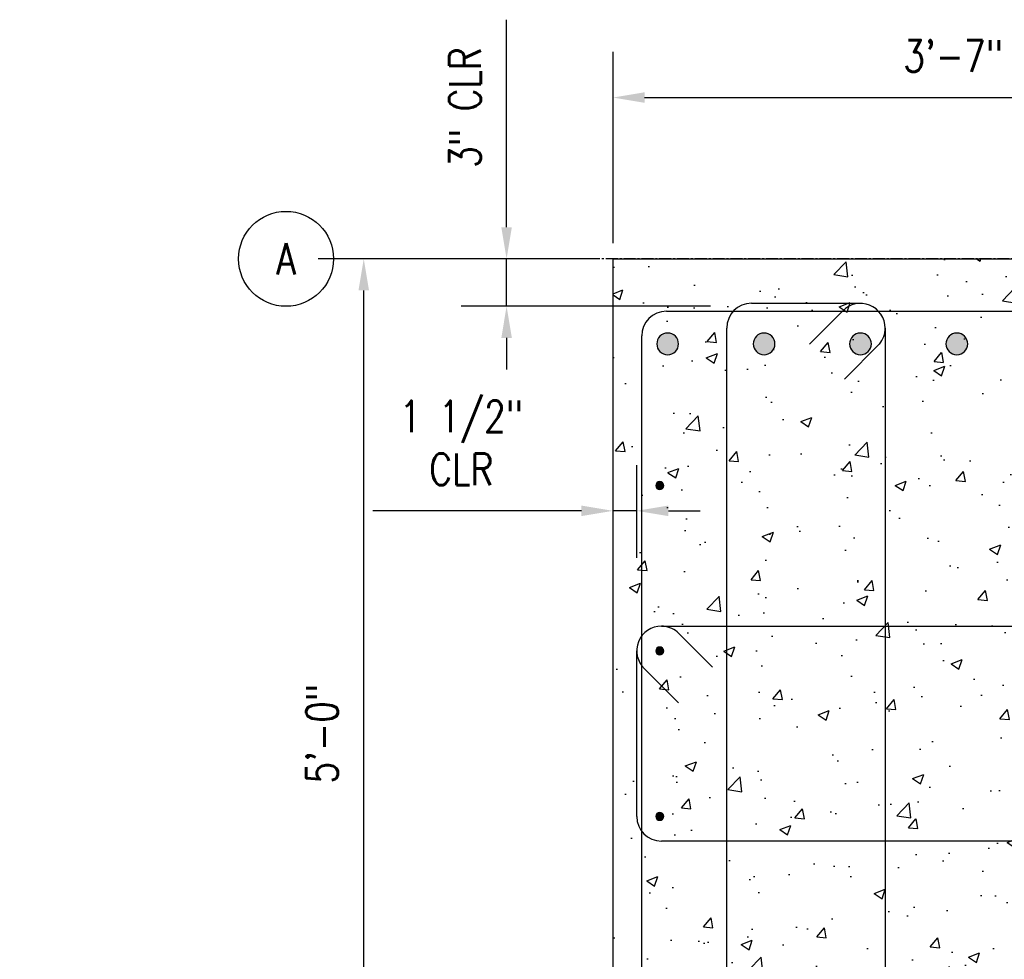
# Model space of a CAD drawing. Header units: inches. Extents: x 73 to 1688, y 720 to 938.
# Tile 21 of 34: x 628 to 691, y 872 to 931. Entities that reach past the tile are written whole.
import ezdxf
from ezdxf import colors
from ezdxf.entities.mleader import LeaderData, LeaderLine
from ezdxf.math import Vec2, Vec3

# ---------------------------------------------------------------- set-up
doc = ezdxf.new("R2010")
doc.units = ezdxf.units.IN
doc.header["$MEASUREMENT"] = 0
doc.linetypes.add('CENTER2', pattern=[1.125, 0.75, -0.125, 0.125, -0.125])
for name, color, linetype in [('A-DETL-GENF', 3, 'Continuous'), ('A-WALL-PATT', 8, 'Continuous'), ('S-ANNO-DIMS', 1, 'Continuous'), ('S-ANNO-NOTE', 2, 'Continuous'), ('S-COLS', 53, 'Continuous'), ('S-DETL-HVY', 4, 'Continuous'), ('S-GRID', 1, 'CENTER2'), ('S-GRID-IDEN', 1, 'Continuous')]:
    doc.layers.add(name, color=color, linetype=linetype)
doc.styles.add('Annotative', font='romans.shx', dxfattribs={"width": 0.8, "height": 0.125})
doc.dimstyles.new('Annotative', dxfattribs={"dimscale": 0, "dimtxt": 0.125, "dimasz": 0.125, "dimexe": 0.18, "dimexo": 0.0625, "dimgap": 0.09, "dimtad": 1, "dimdec": 3, "dimzin": 3, "dimdsep": 46, "dimlunit": 4, "dimtxsty": 'Annotative', "dimcen": 0.09, "dimclrt": 2, "dimazin": 2, "dimtfac": 1, "dimtdec": 3, "dimtmove": 0, "dimatfit": 0, "dimfxl": 1, "dimtfill": 1, "dimfrac": 2, "dimtolj": 1, "dimtzin": 0, "dimarcsym": 0})

# ---------------------------------------------------------------- blocks, each defined once
blk = doc.blocks.new('Reinforcing Bar Section_USACE - __4-579026-PILASTER INTERIOR PLAN')
at = {"layer": 'A-DETL-GENF'}
blk.add_hatch(color=256, dxfattribs=at).paths.add_polyline_path([(0.056, -0.244), (0.156, -0.195), (0.225, -0.108), (0.25, 0), (0.225, 0.108), (0.156, 0.195), (0.056, 0.244), (-0.056, 0.244), (-0.156, 0.195), (-0.225, 0.108), (-0.25, 0), (-0.225, -0.108), (-0.156, -0.195), (-0.056, -0.244)])
for start, end in [(360, 180), (180, 360)]:
    blk.add_arc((0, 0), 0.25, start, end, dxfattribs=at)
blk = doc.blocks.new('Grid - Circle 3_8_-570341-PILASTER INTERIOR PLAN')
at = {"layer": 'S-GRID-IDEN'}
blk.add_circle((0, 0), 0.1875, dxfattribs=at)
blk = doc.blocks.new('*D66')
at = {"layer": 'Defpoints', "color": 0, "transparency": 16777216}
for p in [(708.833, 926.125), (665.833, 915.934), (708.833, 915.934)]:
    blk.add_point(p, dxfattribs=at)
at = {"layer": 'S-ANNO-DIMS', "color": 0, "lineweight": -2, "transparency": 16777216}
for p, q in [((665.833, 916.934), (665.833, 929.005)), ((708.833, 916.934), (708.833, 929.005)), ((667.833, 926.125), (706.833, 926.125))]:
    blk.add_line(p, q, dxfattribs=at)
at = {"layer": 'S-ANNO-DIMS', "color": 0, "transparency": 16777216}
for points in [[(667.833, 926.459), (667.833, 925.792), (665.833, 926.125)], [(706.833, 926.459), (706.833, 925.792), (708.833, 926.125)]]:
    blk.add_solid(points, dxfattribs=at)
at = {"layer": 'S-ANNO-DIMS', "color": 2, "lineweight": -3, "transparency": 16777216, "insert": (687.333, 928.756), "char_height": 2, "width": 8.21858, "attachment_point": 5, "style": 'Annotative', "bg_fill": 3, "box_fill_scale": 1.25, "bg_fill_color": 256, "bg_fill_true_color": 13158600, "bg_fill_transparency": 0}
blk.add_mtext('\\A1;3\'-7"', dxfattribs=at)
blk = doc.blocks.new('*D58')
at = {"layer": 'Defpoints', "color": 0, "transparency": 16777216}
for p in [(650.073, 915.934), (665.833, 915.934), (665.833, 855.934)]:
    blk.add_point(p, dxfattribs=at)
at = {"layer": 'S-ANNO-DIMS', "color": 0, "lineweight": -2, "transparency": 16777216}
for p, q in [((664.833, 915.934), (647.193, 915.934)), ((650.073, 857.934), (650.073, 913.934)), ((664.833, 855.934), (647.193, 855.934))]:
    blk.add_line(p, q, dxfattribs=at)
at = {"layer": 'S-ANNO-DIMS', "color": 0, "transparency": 16777216}
for points in [[(649.74, 913.934), (650.407, 913.934), (650.073, 915.934)], [(649.74, 857.934), (650.407, 857.934), (650.073, 855.934)]]:
    blk.add_solid(points, dxfattribs=at)
at = {"layer": 'S-ANNO-DIMS', "color": 2, "lineweight": -3, "transparency": 16777216, "insert": (647.443, 885.934), "char_height": 2, "width": 8.21858, "attachment_point": 5, "rotation": 90, "style": 'Annotative', "bg_fill": 3, "box_fill_scale": 1.25, "bg_fill_color": 256, "bg_fill_true_color": 13158600, "bg_fill_transparency": 0}
blk.add_mtext('\\A1;5\'-0"', dxfattribs=at)
blk = doc.blocks.new('*D98')
at = {"layer": 'Defpoints', "color": 0, "transparency": 16777216}
for p in [(659.104, 915.934), (665.833, 915.934), (672.989, 912.934)]:
    blk.add_point(p, dxfattribs=at)
at = {"layer": 'S-ANNO-DIMS', "color": 0, "lineweight": -2, "transparency": 16777216}
for p, q in [((659.104, 917.934), (659.104, 931.043)), ((664.833, 915.934), (656.224, 915.934)), ((659.104, 912.934), (659.104, 915.934)), ((671.989, 912.934), (656.224, 912.934)), ((659.104, 910.934), (659.104, 908.934))]:
    blk.add_line(p, q, dxfattribs=at)
at = {"layer": 'S-ANNO-DIMS', "color": 0, "transparency": 16777216}
for points in [[(658.771, 917.934), (659.438, 917.934), (659.104, 915.934)], [(658.771, 910.934), (659.438, 910.934), (659.104, 912.934)]]:
    blk.add_solid(points, dxfattribs=at)
at = {"layer": 'S-ANNO-DIMS', "color": 2, "lineweight": -3, "transparency": 16777216, "insert": (656.474, 925.488), "char_height": 2, "attachment_point": 5, "rotation": 90, "style": 'Annotative', "bg_fill": 3, "box_fill_scale": 1.25, "bg_fill_color": 256, "bg_fill_true_color": 13158600, "bg_fill_transparency": 0}
blk.add_mtext('\\A1;3" CLR', dxfattribs=at)
blk = doc.blocks.new('Reinforcing Bend Type T1_USACE - _5-1581539-PILASTER MIDDLE RIGHT PLAN')
at = {"lineweight": -3}
for p, q in [((-39.014, 24.217), (40.236, 24.217)), ((-40.576, -27.596), (-40.576, 22.654))]:
    blk.add_line(p, q, dxfattribs=at)
blk.add_arc((-39.014, 22.654), 1.562, 90, 180, dxfattribs=at)
blk = doc.blocks.new('Reinforcing Bend Type T1_USACE - _5-1581538-PILASTER MIDDLE RIGHT PLAN')
at = {"lineweight": -3}
for p, q in [((-2.832, 24.72), (4.055, 24.72)), ((0.826, 22.14), (2.973, 24.287)), ((-4.397, -28.096), (-4.397, 23.154)), ((5.62, 23.154), (5.62, -28.096)), ((3.036, 19.93), (5.255, 22.149)), ((4.055, -29.661), (-2.832, -29.661))]:
    blk.add_line(p, q, dxfattribs=at)
for centre, radius, start, end in [((-2.832, 23.154), 1.566, 90, 180), ((4.055, 23.155), 1.559, 360, 136.32619), ((4.055, 23.154), 1.566, 320.03989, 0), ((-2.832, -28.096), 1.566, 180, 270), ((4.055, -28.096), 1.566, 270, 360)]:
    blk.add_arc(centre, radius, start, end, dxfattribs=at)
blk = doc.blocks.new('_DotBlank')
at = {"color": 0, "linetype": 'ByBlock', "lineweight": -2}
blk.add_line((-0.5, 0), (-1, 0), dxfattribs=at)
blk.add_circle((0, 0), 0.5, dxfattribs=at)
blk = doc.blocks.new('Reinforcing Bar Section_USACE - __11-1185627-PILASTER INTERIOR PLAN')
at = {"layer": 'A-DETL-GENF'}
blk.add_hatch(color=256, dxfattribs=at).paths.add_polyline_path([(-0.153, -0.67), (0.153, -0.67), (0.429, -0.538), (0.619, -0.298), (0.688, 0), (0.619, 0.298), (0.429, 0.538), (0.153, 0.67), (-0.153, 0.67), (-0.429, 0.538), (-0.619, 0.298), (-0.687, 0), (-0.619, -0.298), (-0.429, -0.538)])
for start, end in [(360, 180), (180, 360)]:
    blk.add_arc((0, 0), 0.688, start, end, dxfattribs=at)
blk = doc.blocks.new('*U113')
at = {"layer": 'A-DETL-GENF', "lineweight": -3}
blk.add_blockref('Reinforcing Bar Section_USACE - __11-1185627-PILASTER INTERIOR PLAN', (0, 0), dxfattribs=at)
blk = doc.blocks.new('*U114')
at = {"layer": 'S-ANNO-DIMS', "color": 0, "linetype": 'ByBlock', "lineweight": -2, "transparency": 16777216}
for p in [(0, 0), (6.09375, 0), (12.1875, 0), (18.28125, 0)]:
    blk.add_blockref('*U113', p, dxfattribs=at)
blk = doc.blocks.new('*D118')
at = {"layer": 'Defpoints', "color": 0, "transparency": 16777216}
for p in [(665.833, 900.013), (665.833, 896.049), (667.333, 896.049)]:
    blk.add_point(p, dxfattribs=at)
at = {"layer": 'S-ANNO-DIMS', "color": 0, "lineweight": -2, "transparency": 16777216}
for p, q in [((665.833, 897.049), (665.833, 902.893)), ((667.333, 897.049), (667.333, 902.893)), ((663.833, 900.013), (650.648, 900.013)), ((667.333, 900.013), (665.833, 900.013)), ((669.333, 900.013), (671.333, 900.013))]:
    blk.add_line(p, q, dxfattribs=at)
at = {"layer": 'S-ANNO-DIMS', "color": 0, "transparency": 16777216}
for points in [[(663.833, 900.346), (663.833, 899.679), (665.833, 900.013)], [(669.333, 900.346), (669.333, 899.679), (667.333, 900.013)]]:
    blk.add_solid(points, dxfattribs=at)
at = {"layer": 'S-ANNO-DIMS', "color": 2, "transparency": 16777216, "insert": (656.24, 904.31), "char_height": 2, "attachment_point": 5, "style": 'Annotative', "bg_fill": 3, "box_fill_scale": 1.25, "bg_fill_color": 256, "bg_fill_true_color": 13158600, "bg_fill_transparency": 0}
blk.add_mtext('\\A1;1 1/2"\\PCLR', dxfattribs=at)

msp = doc.modelspace()

# ---------------------------------------------------------------- hatches: boundary and pattern name
at = {"layer": 'A-WALL-PATT', "lineweight": -3}
h = msp.add_hatch(dxfattribs=at)
h.set_pattern_fill('AR-CONC', color=256, style=0)
h.set_pattern_definition([(50, (0, 0), (7.172602, -0.62752), [0.75, -8.25]), (355, (0, 0), (-1.387513, 7.52192), [0.6, -6.6]), (100.45144, (0.598, -0.052), (5.78509, 6.8944), [0.6374, -7.01142]), (46.1842, (0, 2), (10.67241, -1.65519), [1.125, -12.375]), (96.6356, (0.889, 1.862), (9.34662, 9.74119), [0.9561, -10.51714]), (351.1842, (0, 2), (9.34662, 9.74119), [0.9, -9.9]), (21, (1, 1.5), (5.96907, -4.02619), [0.75, -8.25]), (326, (1, 1.5), (2.433153, 7.2515), [0.6, -6.6]), (71.45144, (1.4974, 1.1645), (8.402224, 3.22531), [0.6374, -7.01142]), (37.5, (0, 0), (0.1215986, 3.3289385), [0, -6.52, 0, -6.7, 0, -6.625]), (7.5, (0, 0), (2.630695, 3.944117), [0, -3.82, 0, -6.37, 0, -2.525]), (327.5, (-2.23, 0), (5.3382244, -0.225549), [0, -2.5, 0, -7.8, 0, -10.35]), (317.5, (-3.23, 0), (5.831862, 1.00105), [0, -3.25, 0, -5.18, 0, -7.35])])
h.paths.add_polyline_path([(665.8327, 915.934), (665.8327, 859.934, -0.4142136), (666.3327, 859.434), (666.3327, 856.7875), (670.5311, 860.986), (670.3544, 861.1627), (670.6195, 861.4279), (671.3266, 860.7208), (671.0615, 860.4556), (670.8847, 860.6324), (666.6862, 856.434), (669.3327, 856.434, -0.4142136), (669.8327, 855.934), (751.8327, 855.934), (751.8327, 915.934)])

# ---------------------------------------------------------------- linework, layer by layer
at = {"layer": 'S-DETL-HVY', "lineweight": -3}
for p, q in [((668.8922, 892.7245), (748.7672, 892.7245)), ((667.3327, 880.7059), (667.3327, 891.165)), ((669.962, 887.8903), (667.8153, 890.0371)), ((748.7702, 879.1434), (668.8952, 879.1434))]:
    msp.add_line(p, q, dxfattribs=at)
msp.add_lwpolyline([(672.1163, 890.1402), (669.8976, 892.3589, 0.1761475), (668.8922, 892.7245)], format="xyb", dxfattribs=at)
for centre, radius, start, end in [((668.8922, 891.165), 1.5595, 90, 226.326186), ((668.8952, 880.7059), 1.5625, 180, 270)]:
    msp.add_arc(centre, radius, start, end, dxfattribs=at)
at = {"layer": 'S-GRID', "lineweight": -3}
msp.add_line((774.1329, 915.934), (648.1623, 915.934), dxfattribs=at)

# ---------------------------------------------------------------- block references
at = {"layer": 'A-DETL-GENF', "lineweight": -3}
for p in [(668.7868, 901.609), (668.7868, 891.159), (668.7868, 880.709)]:
    msp.add_blockref('Reinforcing Bar Section_USACE - __4-579026-PILASTER INTERIOR PLAN', p, dxfattribs=at)
at = {"layer": 'S-GRID-IDEN', "lineweight": -3, "xscale": 15.99999999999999, "yscale": 15.99999999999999, "zscale": 15.99999999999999, "rotation": 89.99999999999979}
msp.add_blockref('Grid - Circle 3_8_-570341-PILASTER INTERIOR PLAN', (645.1623, 915.934), dxfattribs=at)

# ---------------------------------------------------------------- texts
at = {"layer": 'S-GRID-IDEN', "lineweight": -3, "insert": (645.1623, 915.934), "char_height": 2, "width": 1.466457, "attachment_point": 5, "line_spacing_factor": 0.981704, "style": 'Annotative'}
msp.add_mtext('\\pxqc,t3.2,6.4,9.6,12.8,16,19.2,22.4,25.6,28.8,32,35.2,38.4,41.6,44.8,48,51.2,54.4,57.6,60.8,64,67.2,70.4,73.6,76.8,80,83.2,86.4,89.6,92.8,96,99.2,102.4;{A}', dxfattribs=at)

# ---------------------------------------------------------------- next in the draw order: dimensions: what is measured, and where the dimension line sits
at = {"layer": 'S-ANNO-DIMS', "lineweight": -3}
dim = msp.add_linear_dim(base=(708.8327, 926.1252), p1=(665.8327, 915.934), p2=(708.8327, 915.934), dimstyle='Annotative', override={"dimpost": '\\X'}, dxfattribs=at)
dim.commit()
dim.dimension.update_dxf_attribs({"geometry": '*D66', "text_midpoint": (687.3327, 928.7557)})

# ---------------------------------------------------------------- next in the draw order: dimensions: what is measured, and where the dimension line sits
dim = msp.add_linear_dim(base=(650.0733, 915.934), p1=(665.8327, 855.934), p2=(665.8327, 915.934), angle=90, dimstyle='Annotative', override={"dimpost": '\\X'}, dxfattribs=at)
dim.commit()
dim.dimension.update_dxf_attribs({"geometry": '*D58', "text_midpoint": (647.4428, 885.934)})

# ---------------------------------------------------------------- next in the draw order: dimensions: what is measured, and where the dimension line sits
dim = msp.add_linear_dim(base=(659.1044, 915.934), p1=(672.9885, 912.934), p2=(665.8327, 915.934), angle=90, text='3" CLR', dimstyle='Annotative', override={"dimpost": '\\X'}, dxfattribs=at)
dim.commit()
dim.dimension.update_dxf_attribs({"geometry": '*D98', "text_midpoint": (656.4739, 925.4882)})

# ---------------------------------------------------------------- next in the draw order: leaders
at = {"layer": 'S-ANNO-NOTE', "lineweight": -3}
ml = msp.add_multileader_mtext('Standard', dxfattribs=at)
ml.set_content('\\pxt3.2,6.4,9.6,12.8,16,19.2,22.4,25.6,28.8,32,35.2,38.4,41.6,44.8,48,51.2,54.4,57.6,60.8,64,67.2,70.4,73.6,76.8,80,83.2,86.4,89.6,92.8,96,99.2,102.4;{\\C256;(14) - #10 VERTICALS}', color=256, style='Annotative')
ml.set_leader_properties(color=1, linetype='ByLayer', lineweight=-1)
ml.set_arrow_properties(name='DOTBLANK')
ml.build(insert=Vec2(0, 0))
ml.multileader.update_dxf_attribs({"text_right_attachment_type": 3, "dogleg_length": 0.125, "arrow_head_size": 2, "scale": 16})
ctx = ml.context
ctx.base_point, ctx.scale, ctx.char_height, ctx.arrow_head_size, ctx.landing_gap_size, ctx.plane_origin = Vec3(434.1773, 885.4263), 16, 2, 2, 1.44, Vec3(404.0557, 892.915)
ctx.right_attachment = 3
notes = []
notes.append((ctx, [(0, (1, 1, 0), (432.1773, 885.4263), (1, 0), 2, [(0, [(404.9856, 892.915)], 0, [])])]))
ctx.mtext.insert, ctx.mtext.width, ctx.mtext.flow_direction = Vec3(435.6173, 886.4263), 16.026048, 5
ml = msp.add_multileader_mtext('Standard', dxfattribs=at)
ml.set_content('\\pxt3.2,6.4,9.6,12.8,16,19.2,22.4,25.6,28.8,32,35.2,38.4,41.6,44.8,48,51.2,54.4,57.6,60.8,64,67.2,70.4,73.6,76.8,80,83.2,86.4,89.6,92.8,96,99.2,102.4;{\\C256;(4) - #4 EACH FACE}', color=256, style='Annotative')
ml.set_leader_properties(color=1, linetype='ByLayer', lineweight=-1)
ml.set_arrow_properties(name='DOTBLANK')
ml.build(insert=Vec2(0, 0))
ml.multileader.update_dxf_attribs({"text_right_attachment_type": 3, "dogleg_length": 0.125, "arrow_head_size": 2, "scale": 16})
ctx = ml.context
ctx.base_point, ctx.scale, ctx.char_height, ctx.arrow_head_size, ctx.landing_gap_size, ctx.plane_origin = Vec3(592.8693, 892.7149), 16, 2, 2, 1.44, Vec3(582.5818, 878.1964)
ctx.right_attachment = 3
notes.append((ctx, [(0, (1, 1, 0), (590.8693, 892.7149), (1, 0), 2, [(0, [(582.3318, 888.6464)], 0, [])])]))
ctx.mtext.insert, ctx.mtext.width, ctx.mtext.flow_direction = Vec3(594.3093, 893.7149), 15.09161, 5
ml = msp.add_multileader_mtext('Standard', dxfattribs=at)
ml.set_content('\\pxt3.2,6.4,9.6,12.8,16,19.2,22.4,25.6,28.8,32,35.2,38.4,41.6,44.8,48,51.2,54.4,57.6,60.8,64,67.2,70.4,73.6,76.8,80,83.2,86.4,89.6,92.8,96,99.2,102.4;SIDEWALL HORIZ REINF, EXTEND INTO PILASTER AND TERMINATE W/ 90 DEGREE HOOK', color=256, style='Annotative')
ml.set_leader_properties(color=1, linetype='ByLayer', lineweight=-1)
ml.build(insert=Vec2(0, 0))
ml.multileader.update_dxf_attribs({"text_right_attachment_type": 3, "dogleg_length": 0.125, "arrow_head_size": 2, "scale": 16})
ctx = ml.context
ctx.base_point, ctx.scale, ctx.char_height, ctx.arrow_head_size, ctx.landing_gap_size, ctx.plane_origin = Vec3(166.3952, 876.3909), 16, 2, 2, 1.44, Vec3(157.983, 899.2677)
ctx.right_attachment = 3
notes.append((ctx, [(0, (1, 1, 0), (164.3952, 876.3909), (1, 0), 2, [(0, [(157.6108, 882.8478)], 0, [])])]))
ctx.mtext.insert, ctx.mtext.width, ctx.mtext.flow_direction = Vec3(167.8352, 877.3909), 31.622195, 5
ml = msp.add_multileader_mtext('Standard', dxfattribs=at)
ml.set_content('#5 TIE SETS\\P@ 4" \\POC', color=256, style='Annotative')
ml.set_leader_properties(color=1, linetype='ByLayer', lineweight=-1)
ml.build(insert=Vec2(0, 0))
ml.multileader.update_dxf_attribs({"text_right_attachment_type": 3, "dogleg_length": 0.125, "arrow_head_size": 2, "scale": 16})
ctx = ml.context
ctx.base_point, ctx.scale, ctx.char_height, ctx.arrow_head_size, ctx.landing_gap_size, ctx.plane_origin = Vec3(592.8693, 880.4657), 16, 2, 2, 1.44, Vec3(583.8528, 872.009)
ctx.right_attachment = 3
notes.append((ctx, [(0, (1, 1, 0), (590.8693, 880.4657), (1, 0), 2, [(0, [(583.4735, 872.009)], 0, [])])]))
ctx.mtext.insert, ctx.mtext.width, ctx.mtext.flow_direction = Vec3(594.3093, 881.4657), 19.486204, 5
ml = msp.add_multileader_mtext('Standard', dxfattribs=at)
ml.set_content('\\pxt3.2,6.4,9.6,12.8,16,19.2,22.4,25.6,28.8,32,35.2,38.4,41.6,44.8,48,51.2,54.4,57.6,60.8,64,67.2,70.4,73.6,76.8,80,83.2,86.4,89.6,92.8,96,99.2,102.4;{\\C256;(4) - #4 EACH FACE}', color=256, style='Annotative')
ml.set_leader_properties(color=1, linetype='ByLayer', lineweight=-1)
ml.set_arrow_properties(name='DOTBLANK')
ml.build(insert=Vec2(0, 0))
ml.multileader.update_dxf_attribs({"text_right_attachment_type": 3, "dogleg_length": 0.125, "arrow_head_size": 2, "scale": 16})
ctx = ml.context
ctx.base_point, ctx.scale, ctx.char_height, ctx.arrow_head_size, ctx.landing_gap_size, ctx.plane_origin = Vec3(434.1773, 877.5441), 16, 2, 2, 1.44, Vec3(423.8898, 873.515)
ctx.right_attachment = 3
notes.append((ctx, [(0, (1, 1, 0), (432.1773, 877.5441), (1, 0), 2, [(0, [(423.6398, 873.515)], 0, [])])]))
ctx.mtext.insert, ctx.mtext.width, ctx.mtext.flow_direction = Vec3(435.6173, 878.5441), 15.09161, 5
for ctx, leaders in notes:
    for number, flags, end, landing, length, lines in leaders:
        leader = LeaderData()
        leader.index, (leader.has_last_leader_line, leader.has_dogleg_vector, leader.attachment_direction) = number, flags
        leader.last_leader_point, leader.dogleg_vector, leader.dogleg_length = Vec3(end), Vec3(landing), length
        for number, points, colour, breaks in lines:
            line = LeaderLine()
            line.index, line.vertices, line.color, line.breaks = number, Vec3.list(points), colors.encode_raw_color(colour), breaks
            leader.lines.append(line)
        ctx.leaders.append(leader)

# ---------------------------------------------------------------- next in the draw order: block references
at = {"layer": 'S-ANNO-DIMS'}
msp.add_blockref('*U114', (669.2868, 910.559), dxfattribs=at)
at = {"layer": 'S-DETL-HVY', "lineweight": -3}
for name, p in [('Reinforcing Bend Type T1_USACE - _5-1581538-PILASTER MIDDLE RIGHT PLAN', (677.4197, 888.4048)), ('Reinforcing Bend Type T1_USACE - _5-1581539-PILASTER MIDDLE RIGHT PLAN', (708.2213, 888.4048))]:
    msp.add_blockref(name, p, dxfattribs=at)

# ---------------------------------------------------------------- next in the draw order: leaders
at = {"layer": 'S-ANNO-NOTE', "lineweight": -3}
ml = msp.add_multileader_mtext('Standard', dxfattribs=at)
ml.set_content('\\pxt3.2,6.4,9.6,12.8,16,19.2,22.4,25.6,28.8,32,35.2,38.4,41.6,44.8,48,51.2,54.4,57.6,60.8,64,67.2,70.4,73.6,76.8,80,83.2,86.4,89.6,92.8,96,99.2,102.4;{\\C256;(14) - #10 VERTICALS}', color=256, style='Annotative')
ml.set_leader_properties(color=1, linetype='ByLayer', lineweight=-1)
ml.set_arrow_properties(name='DOTBLANK')
ml.build(insert=Vec2(0, 0))
ml.multileader.update_dxf_attribs({"text_right_attachment_type": 3, "dogleg_length": 0.125, "arrow_head_size": 2, "scale": 16})
ctx = ml.context
ctx.base_point, ctx.scale, ctx.char_height, ctx.arrow_head_size, ctx.landing_gap_size, ctx.plane_origin = Vec3(592.8693, 910.2471), 16, 2, 2, 1.44, Vec3(562.7477, 897.5964)
ctx.right_attachment = 3
notes = []
notes.append((ctx, [(0, (1, 1, 0), (590.8693, 910.2471), (1, 0), 2, [(0, [(581.9589, 897.5964)], 0, [])])]))
ctx.mtext.insert, ctx.mtext.width, ctx.mtext.flow_direction = Vec3(594.3093, 911.2471), 16.026048, 5
for ctx, leaders in notes:
    for number, flags, end, landing, length, lines in leaders:
        leader = LeaderData()
        leader.index, (leader.has_last_leader_line, leader.has_dogleg_vector, leader.attachment_direction) = number, flags
        leader.last_leader_point, leader.dogleg_vector, leader.dogleg_length = Vec3(end), Vec3(landing), length
        for number, points, colour, breaks in lines:
            line = LeaderLine()
            line.index, line.vertices, line.color, line.breaks = number, Vec3.list(points), colors.encode_raw_color(colour), breaks
            leader.lines.append(line)
        ctx.leaders.append(leader)

# ---------------------------------------------------------------- next in the draw order: dimensions: what is measured, and where the dimension line sits
at = {"layer": 'S-ANNO-DIMS'}
dim = msp.add_linear_dim(base=(665.8327, 900.0126), p1=(667.3327, 896.0491), p2=(665.8327, 896.0491), text='<>\\PCLR', dimstyle='Annotative', override={"dimpost": '\\X'}, dxfattribs=at)
dim.commit()
dim.dimension.update_dxf_attribs({"geometry": '*D118', "text_midpoint": (656.2403, 904.3097)})

# ---------------------------------------------------------------- next in the draw order: linework, layer by layer
at = {"layer": 'S-COLS', "lineweight": -3}
msp.add_lwpolyline([(751.8327, 915.934), (751.8327, 822.934), (745.8327, 822.934), (745.8327, 825.934), (689.8327, 825.934), (689.8327, 842.309), (696.3327, 842.309), (696.3327, 852.559), (689.8327, 852.559), (689.8327, 855.934), (751.8327, 855.934), (665.8327, 855.934), (665.8327, 915.934)], close=True, dxfattribs=at)

doc.saveas('drawing.dxf')
